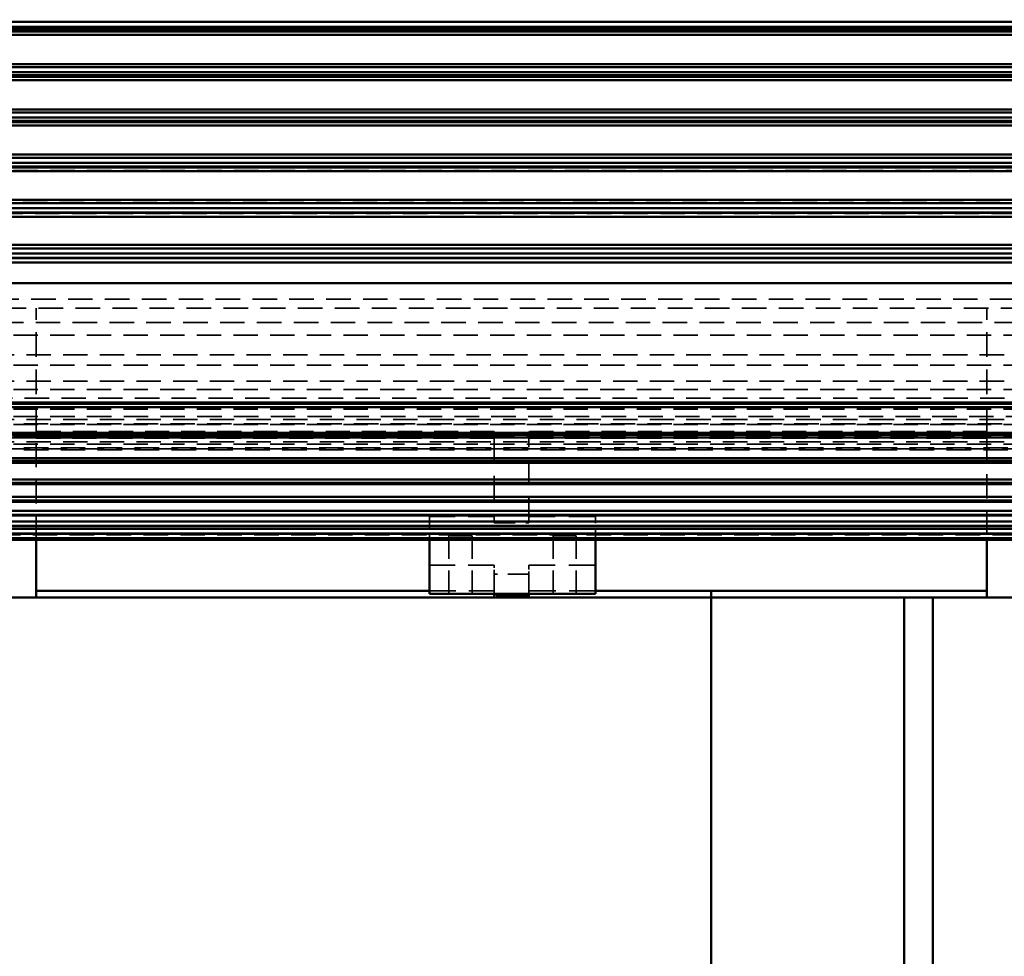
# Model space of a CAD drawing. Header units: millimetres. Extents: x -34725 to 178350, y -13707 to 126150.
# Tile 79 of 256: x -15591 to -15080, y 18954 to 19440. Entities that reach past the tile are written whole.
import ezdxf

# ---------------------------------------------------------------- set-up
doc = ezdxf.new("R2010")
doc.units = ezdxf.units.MM
doc.linetypes.add('DASHED', pattern=[0.75, 0.5, -0.25])
doc.layers.get('Defpoints').update_dxf_attribs({"linetype": 'CONTINUOUS'})
for name, color, linetype, lineweight in [('AM_0', 7, 'CONTINUOUS', 50), ('P-AM_5', 3, 'CONTINUOUS', 25), ('Sichtbar (ISO)', 7, 'CONTINUOUS', 50), ('Verdeckt (ISO)', 7, 'DASHED', 35)]:
    doc.layers.add(name, color=color, linetype=linetype, lineweight=lineweight)
doc.styles.get("Standard").update_dxf_attribs({"font": 'isocp.shx'})
doc.dimstyles.new('AM_ISO$0', dxfattribs={"dimtxt": 3.5, "dimasz": 2.5, "dimexe": 2, "dimexo": 1, "dimgap": 0.6, "dimtad": 1, "dimdsep": 46, "dimtxsty": 'Standard', "dimcen": 0, "dimclrd": 256, "dimclre": 256, "dimclrt": 2, "dimadec": 0, "dimazin": 2, "dimtp": 0.1, "dimtm": 0.1, "dimtfac": 0.71, "dimtmove": 0, "dimatfit": 3, "dimfxl": 1, "dimtfill": 1, "dimtfillclr": 256, "dimlwd": -1, "dimlwe": -1, "dimarcsym": 0})

# ---------------------------------------------------------------- blocks, each defined once
blk = doc.blocks.new('*D199')
at = {"layer": 'Defpoints', "color": 0, "transparency": 16777216}
for p in [(-16746.14, 19530), (-16525.27, 19530), (-15192.32, 17000)]:
    blk.add_point(p, dxfattribs=at)
at = {"layer": 'P-AM_5', "transparency": 16777216}
for p, q in [((-16550.27, 19530), (-16796.14, 19530)), ((-16746.14, 17062.5), (-16746.14, 19467.5)), ((-15217.32, 17000), (-16796.14, 17000))]:
    blk.add_line(p, q, dxfattribs=at)
for points in [[(-16756.55, 19467.5), (-16735.72, 19467.5), (-16746.14, 19530)], [(-16756.55, 17062.5), (-16735.72, 17062.5), (-16746.14, 17000)]]:
    blk.add_solid(points, dxfattribs=at)
at = {"layer": 'P-AM_5', "color": 2, "transparency": 16777216, "insert": (-16854.89, 18265), "char_height": 87.5, "attachment_point": 5, "rotation": 90, "bg_fill": 3, "box_fill_scale": 1.1, "bg_fill_color": 256, "bg_fill_true_color": 13158600, "bg_fill_transparency": 0}
blk.add_mtext('2530', dxfattribs=at)
blk = doc.blocks.new('A$C5cacc3fa')
at = {"layer": 'Sichtbar (ISO)'}
for p, q in [((-1262.33, -1978.79), (-1244.33, -1978.79)), ((-1244.33, -2008.79), (-1244.33, -1978.79)), ((-1244.33, -1978.79), (-1006.83, -1978.79)), ((-955.33, -1980.79), (-1041.33, -1980.79)), ((-1041.33, -1980.79), (-1041.33, -2008.79)), ((-1006.83, -1978.79), (-988.83, -1978.79)), ((-1006.83, -1978.79), (-1006.83, -1979.79)), ((-989.83, -1979.79), (-1006.83, -1979.79)), ((-1006.83, -1980.79), (-1006.83, -1979.79)), ((-989.83, -1980.79), (-989.83, -1979.79)), ((-988.83, -1980.79), (-988.83, -1978.79)), ((-988.83, -1978.79), (-751.33, -1978.79)), ((-955.33, -2008.79), (-955.33, -1980.79)), ((-751.33, -1978.79), (-733.33, -1978.79)), ((-751.33, -1978.79), (-751.33, -2008.79)), ((-1041.33, -1982.23), (-1244.33, -1982.23)), ((-751.33, -1982.23), (-955.33, -1982.23)), ((-1315.83, -2008.79), (-540.83, -2008.79)), ((-1315.83, -2009.56), (-540.83, -2009.56)), ((-540.83, -2009.58), (-1315.83, -2009.58)), ((-1359.5, -2014.37), (-497.16, -2014.37)), ((-1315.83, -2011.87), (-540.83, -2011.87)), ((-540.83, -2011.96), (-1315.83, -2011.96)), ((-1315.83, -2015.76), (-540.83, -2015.76)), ((-540.83, -2015.95), (-1315.83, -2015.95)), ((-1356.75, -2018.26), (-499.91, -2018.26)), ((-1315.83, -2021.28), (-540.83, -2021.28)), ((-540.83, -2021.62), (-1315.83, -2021.62)), ((-1353.71, -2023.78), (-502.95, -2023.78)), ((-1348.01, -2031), (-506.32, -2031)), ((-1315.83, -2028.5), (-540.83, -2028.5)), ((-540.83, -2029.04), (-1315.83, -2029.04)), ((-1342.35, -2040.05), (-510.12, -2040.05)), ((-1315.83, -2037.55), (-540.83, -2037.55)), ((-540.83, -2038.33), (-1315.83, -2038.33)), ((-1342.23, -2051.07), (-514.43, -2051.07)), ((-1315.83, -2048.57), (-540.83, -2048.57)), ((-540.83, -2049.63), (-1315.83, -2049.63)), ((-1315.83, -2061.78), (-540.83, -2061.78)), ((-1337.23, -2064.28), (-519.43, -2064.28)), ((-540.83, -2063.16), (-1315.83, -2063.16)), ((-1315.83, -2077.47), (-540.83, -2077.47)), ((-1331.25, -2079.97), (-525.41, -2079.97)), ((-540.83, -2079.21), (-1315.83, -2079.21)), ((-1318.33, -2141.74), (-538.33, -2141.74)), ((-538.33, -2152.61), (-1318.33, -2152.61)), ((-1331.25, -2154.79), (-525.41, -2154.79)), ((-1318.33, -2159.79), (-538.33, -2159.79)), ((-1315.83, -2154.91), (-540.83, -2154.91)), ((-1315.83, -2157.29), (-540.83, -2157.29)), ((-1318.33, -2161.67), (-538.33, -2161.67)), ((-1337.23, -2178.29), (-519.43, -2178.29)), ((-538.33, -2176.28), (-1318.33, -2176.28)), ((-1315.83, -2178.55), (-540.83, -2178.55)), ((-1443.33, -2185.07), (-416.33, -2185.07)), ((-1375.85, -2183.29), (-480.81, -2183.29)), ((-1315.83, -2180.79), (-540.83, -2180.79)), ((-416.33, -2199.9), (-1443.33, -2199.9)), ((-1342.23, -2201.79), (-514.43, -2201.79)), ((-1315.83, -2202.25), (-540.83, -2202.25)), ((-1315.83, -2204.29), (-540.83, -2204.29)), ((-1443.33, -2208.49), (-416.33, -2208.49)), ((-1375.02, -2206.79), (-481.64, -2206.79)), ((-416.33, -2223.5), (-1443.33, -2223.5)), ((-1346.54, -2225.29), (-510.12, -2225.29)), ((-1315.83, -2225.98), (-540.83, -2225.98)), ((-1374.01, -2230.29), (-482.65, -2230.29)), ((-1315.83, -2227.79), (-540.83, -2227.79)), ((-1443.33, -2231.93), (-416.33, -2231.93)), ((-416.33, -2247.07), (-1443.33, -2247.07)), ((-1350.33, -2248.79), (-506.32, -2248.79)), ((-1315.83, -2249.74), (-540.83, -2249.74)), ((-1315.83, -2251.29), (-540.83, -2251.29)), ((-1443.33, -2255.39), (-416.33, -2255.39)), ((-1372.82, -2253.79), (-483.84, -2253.79)), ((-416.33, -2270.63), (-1443.33, -2270.63)), ((-1353.71, -2272.29), (-502.95, -2272.29)), ((-1315.83, -2273.52), (-540.83, -2273.52)), ((-1315.83, -2274.79), (-540.83, -2274.79)), ((-1371.45, -2277.29), (-485.21, -2277.29))]:
    blk.add_line(p, q, dxfattribs=at)
at = {"layer": 'Verdeckt (ISO)', "ltscale": 24.189648}
for p, q in [((-1031.33, -1980.79), (-1031.33, -2010.79)), ((-1019.33, -1980.79), (-1019.33, -2010.79)), ((-977.33, -1980.79), (-977.33, -2010.79)), ((-965.33, -1980.79), (-965.33, -2010.79))]:
    blk.add_line(p, q, dxfattribs=at)
at = {"layer": 'Verdeckt (ISO)', "ltscale": 24.044741}
for p, q in [((-1006.83, -1980.79), (-1006.83, -1990.9)), ((-988.83, -1990.9), (-988.83, -1980.79))]:
    blk.add_line(p, q, dxfattribs=at)
at = {"layer": 'Verdeckt (ISO)', "ltscale": 0.952248}
for p, q in [((-1005.83, -1980.79), (-1005.83, -1979.79)), ((-1004.33, -1980.79), (-1004.33, -1979.79)), ((-1002.33, -1980.79), (-1002.33, -1979.79)), ((-1000.33, -1980.79), (-1000.33, -1979.79)), ((-998.83, -1980.79), (-998.83, -1979.79)), ((-997.83, -1980.79), (-997.83, -1979.79)), ((-996.33, -1980.79), (-996.33, -1979.79)), ((-994.33, -1980.79), (-994.33, -1979.79)), ((-992.33, -1980.79), (-992.33, -1979.79)), ((-990.83, -1980.79), (-990.83, -1979.79))]:
    blk.add_line(p, q, dxfattribs=at)
at = {"layer": 'Verdeckt (ISO)', "ltscale": 27.818094}
for p, q in [((-1006.83, -1982.23), (-1041.33, -1982.23)), ((-1041.33, -1995.55), (-1006.83, -1995.55)), ((-1041.33, -2020.79), (-1006.83, -2020.79))]:
    blk.add_line(p, q, dxfattribs=at)
at = {"layer": 'Verdeckt (ISO)', "ltscale": 27.011772}
for p, q in [((-955.33, -1982.23), (-988.83, -1982.23)), ((-988.83, -1995.55), (-955.33, -1995.55)), ((-988.83, -2020.79), (-955.33, -2020.79))]:
    blk.add_line(p, q, dxfattribs=at)
at = {"layer": 'Verdeckt (ISO)', "ltscale": 21.770681}
for p, q in [((-1006.83, -1990.9), (-988.83, -1990.9)), ((-988.83, -2017.49), (-1006.83, -2017.49))]:
    blk.add_line(p, q, dxfattribs=at)
at = {"layer": 'Verdeckt (ISO)', "ltscale": 4.42466}
for p, q in [((-1006.83, -1995.55), (-1006.83, -1990.9)), ((-988.83, -1990.9), (-988.83, -1995.55))]:
    blk.add_line(p, q, dxfattribs=at)
at = {"layer": 'Verdeckt (ISO)', "ltscale": 25.523846}
blk.add_line((-1355.67, -2011.29), (-500.99, -2011.29), dxfattribs=at)
at = {"layer": 'Verdeckt (ISO)', "ltscale": 25.071371}
for p, q in [((-1244.33, -2061.52), (-1244.33, -2008.79)), ((-751.33, -2008.79), (-751.33, -2061.52))]:
    blk.add_line(p, q, dxfattribs=at)
at = {"layer": 'Verdeckt (ISO)', "ltscale": 11.42808}
for p, q in [((-1041.33, -2008.79), (-1041.33, -2020.79)), ((-955.33, -2020.79), (-955.33, -2008.79))]:
    blk.add_line(p, q, dxfattribs=at)
at = {"layer": 'Verdeckt (ISO)', "ltscale": 22.798204}
for p, q in [((-1031.33, -2010.79), (-1019.33, -2010.79)), ((-977.33, -2010.79), (-965.33, -2010.79))]:
    blk.add_line(p, q, dxfattribs=at)
at = {"layer": 'Verdeckt (ISO)', "ltscale": 25.279751}
blk.add_line((-1325.45, -2012.06), (-531.21, -2012.06), dxfattribs=at)
at = {"layer": 'Verdeckt (ISO)', "ltscale": 26.165541}
for p, q in [((-1006.83, -2017.49), (-1006.83, -2061.52)), ((-988.83, -2061.52), (-988.83, -2017.49))]:
    blk.add_line(p, q, dxfattribs=at)
at = {"layer": 'Verdeckt (ISO)', "ltscale": 25.518749}
for p, q in [((-1408.33, -2055.32), (-448.33, -2055.32)), ((-448.33, -2055.89), (-1408.33, -2055.89)), ((-1408.33, -2056.5), (-448.33, -2056.5))]:
    blk.add_line(p, q, dxfattribs=at)
at = {"layer": 'Verdeckt (ISO)', "ltscale": 25.349762}
for p, q in [((-416.33, -2058.25), (-1443.33, -2058.25)), ((-1443.33, -2059.48), (-416.33, -2059.48)), ((-416.33, -2062.41), (-1443.33, -2062.41)), ((-1443.33, -2064.3), (-416.33, -2064.3)), ((-416.33, -2068.46), (-1443.33, -2068.46)), ((-1443.33, -2071.05), (-416.33, -2071.05)), ((-416.33, -2076.52), (-1443.33, -2076.52)), ((-1443.33, -2079.88), (-416.33, -2079.88)), ((-416.33, -2086.74), (-1443.33, -2086.74)), ((-1443.33, -2090.99), (-416.33, -2090.99)), ((-416.33, -2099.37), (-1443.33, -2099.37)), ((-1443.33, -2104.67), (-416.33, -2104.67)), ((-416.33, -2114.77), (-1443.33, -2114.77))]:
    blk.add_line(p, q, dxfattribs=at)
at = {"layer": 'Verdeckt (ISO)', "ltscale": 24.978439}
for p, q in [((-1006.83, -2061.52), (-1244.33, -2061.52)), ((-1006.83, -2061.91), (-1244.33, -2061.91)), ((-1244.33, -2062.43), (-1006.83, -2062.43)), ((-751.33, -2061.52), (-988.83, -2061.52)), ((-751.33, -2061.91), (-988.83, -2061.91)), ((-988.83, -2062.43), (-751.33, -2062.43)), ((-1244.33, -2064.96), (-1006.83, -2064.96)), ((-988.83, -2064.96), (-751.33, -2064.96))]:
    blk.add_line(p, q, dxfattribs=at)
at = {"layer": 'Verdeckt (ISO)', "ltscale": 3.809293}
for p, q in [((-1244.33, -2061.52), (-1244.33, -2064.96)), ((-1006.83, -2064.96), (-1006.83, -2061.52)), ((-988.83, -2061.52), (-988.83, -2064.96)), ((-751.33, -2064.96), (-751.33, -2061.52))]:
    blk.add_line(p, q, dxfattribs=at)
at = {"layer": 'Verdeckt (ISO)', "ltscale": 25.733358}
for p, q in [((-1244.33, -2064.96), (-1244.33, -2128.79)), ((-751.33, -2064.96), (-751.33, -2128.79))]:
    blk.add_line(p, q, dxfattribs=at)
at = {"layer": 'Verdeckt (ISO)', "ltscale": 25.411861}
for p, q in [((-1438.33, -2072.6), (-440.33, -2072.6)), ((-440.33, -2082.21), (-1438.33, -2082.21)), ((-1438.33, -2200.29), (-440.33, -2200.29))]:
    blk.add_line(p, q, dxfattribs=at)
at = {"layer": 'Verdeckt (ISO)', "ltscale": 25.3717}
blk.add_line((-440.33, -2068.83), (-1436.75, -2068.83), dxfattribs=at)
at = {"layer": 'Verdeckt (ISO)', "ltscale": 25.497196}
for p, q in [((-1318.33, -2121.36), (-538.33, -2121.36)), ((-538.33, -2133.45), (-1318.33, -2133.45))]:
    blk.add_line(p, q, dxfattribs=at)
at = {"layer": 'Verdeckt (ISO)', "ltscale": 25.592646}
blk.add_line((-733.33, -2128.79), (-1262.33, -2128.79), dxfattribs=at)
at = {"layer": 'Verdeckt (ISO)', "ltscale": 25.434799}
blk.add_line((-1412.01, -2178.01), (-444.65, -2178.01), dxfattribs=at)
at = {"layer": 'Verdeckt (ISO)', "ltscale": 25.340425}
blk.add_line((-440.33, -2183.73), (-1435.52, -2183.73), dxfattribs=at)

msp = doc.modelspace()

# ---------------------------------------------------------------- linework, layer by layer
at = {"layer": 'AM_0'}
for p, q in [((-15132.319, 19140), (-15132.319, 18387)), ((-15117.319, 19140), (-15117.319, 18387))]:
    msp.add_line(p, q, dxfattribs=at)

# ---------------------------------------------------------------- dimensions: what is measured, and where the dimension line sits
at = {"layer": 'P-AM_5'}
dim = msp.add_linear_dim(base=(-16746.136, 19530), p1=(-15192.319, 17000), p2=(-16525.272, 19530), angle=90, dimstyle='AM_ISO$0', override={"dimscale": 25, "dimgap": 2.6}, dxfattribs=at)
dim.commit()
dim.dimension.update_dxf_attribs({"geometry": '*D199', "text_midpoint": (-16854.895, 18265)})

# ---------------------------------------------------------------- next in the draw order: linework, layer by layer
at = {"layer": 'AM_0'}
msp.add_line((-15232.319, 17983), (-15232.319, 19143.444), dxfattribs=at)

# ---------------------------------------------------------------- next in the draw order: block references
at = {"layer": 'AM_0', "rotation": 179.9999999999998}
msp.add_blockref('A$C5cacc3fa', (-16333.649, 17161.21), dxfattribs=at)

doc.saveas('drawing.dxf')
